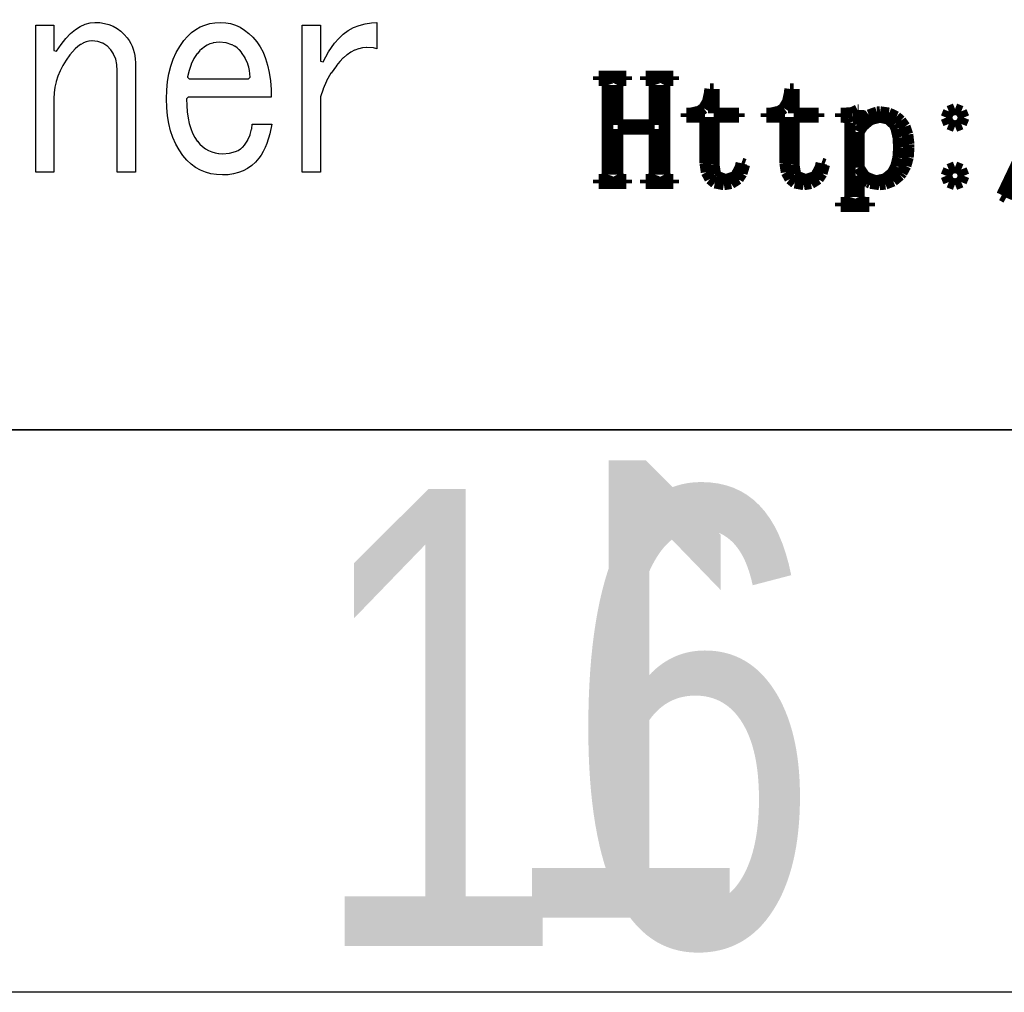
# Model space of a CAD drawing. Extents: x -225 to 585, y -158 to 406.
# Tile 37 of 47: x 550.13 to 558.88, y -158.12 to -149.47. Entities that reach past the tile are written whole.
import ezdxf

# ---------------------------------------------------------------- set-up
doc = ezdxf.new("R2010")
doc.units = 0
doc.layers.add('BOARD_GEOMETRY_DIMENSION', color=2, linetype='CONTINUOUS')
doc.layers.add('BOARD_GEOMETRY_SILKSCREEN_B', color=1, linetype='CONTINUOUS')

msp = doc.modelspace()

# ---------------------------------------------------------------- linework, layer by layer
at = {"layer": 'BOARD_GEOMETRY_DIMENSION'}
for points in [[(-224.79, -158.115), (-224.79, 405.885142), (585.209904, 405.885142), (585.209904, -158.115)], [(550.275252, -150.827232), (550.275252, -149.519132), (550.436288, -149.519132), (550.436288, -149.74443), (550.459148, -149.751542), (550.50055, -149.690836), (550.542968, -149.638766), (550.585386, -149.594824), (550.628312, -149.558502), (550.670984, -149.53107), (550.713656, -149.511258), (550.757598, -149.49932), (550.801794, -149.49551), (550.845482, -149.497542), (550.887392, -149.5044), (550.926254, -149.515322), (550.963592, -149.530308), (550.997882, -149.549866), (551.030394, -149.573234), (551.060874, -149.601428), (551.089068, -149.633432), (551.106086, -149.6568), (551.119548, -149.681438), (551.131994, -149.707346), (551.142154, -149.734016), (551.15079, -149.761956), (551.156378, -149.790658), (551.15968, -149.82063), (551.160696, -149.852126), (551.160696, -150.827232), (551.000168, -150.827232), (551.000168, -149.92223), (550.996612, -149.87143), (550.99585, -149.869144), (550.98569, -149.822662), (550.98569, -149.82063), (550.967656, -149.778212), (550.966894, -149.775926), (550.942256, -149.737826), (550.940986, -149.73554), (550.909998, -149.704806), (550.907712, -149.703028), (550.87139, -149.680422), (550.868596, -149.678644), (550.826178, -149.665436), (550.823384, -149.664928), (550.775378, -149.66061), (550.773092, -149.66061), (550.749978, -149.662642), (550.747692, -149.662642), (550.724578, -149.66823), (550.7228, -149.668738), (550.699686, -149.678136), (550.697654, -149.678644), (550.674794, -149.692106), (550.673778, -149.692868), (550.650156, -149.709632), (550.649394, -149.71014), (550.62628, -149.731222), (550.624756, -149.73173), (550.57929, -149.7838), (550.578274, -149.78507), (550.545, -149.830028), (550.544492, -149.831044), (550.516298, -149.877018), (550.51579, -149.877526), (550.491914, -149.924516), (550.491152, -149.925024), (550.471848, -149.972268), (550.471594, -149.97303), (550.4561, -150.021036), (550.455592, -150.02256), (550.445178, -150.07082), (550.445178, -150.071836), (550.438574, -150.12162), (550.438574, -150.122636), (550.436288, -150.172928), (550.436288, -150.827232)], [(551.934888, -150.851108), (551.881294, -150.848314), (551.830748, -150.839932), (551.78325, -150.827232), (551.738292, -150.807928), (551.695874, -150.783544), (551.655488, -150.753826), (551.617896, -150.71852), (551.58259, -150.677118), (551.5483, -150.629112), (551.51909, -150.576026), (551.49369, -150.51913), (551.47337, -150.458424), (551.457114, -150.3934), (551.446192, -150.324566), (551.43908, -150.251414), (551.436794, -150.173436), (551.43908, -150.09622), (551.446192, -150.021544), (551.458892, -149.952202), (551.475148, -149.8854), (551.4975, -149.82317), (551.523916, -149.763734), (551.555158, -149.709124), (551.591988, -149.657308), (551.6245, -149.619716), (551.659298, -149.586442), (551.69689, -149.55901), (551.735752, -149.535642), (551.777154, -149.518624), (551.82135, -149.505924), (551.867578, -149.498304), (551.916092, -149.49551), (551.963082, -149.498304), (552.007278, -149.506432), (552.049696, -149.51964), (552.091098, -149.538436), (552.130976, -149.563328), (552.169076, -149.592538), (552.205398, -149.627844), (552.24045, -149.668738), (552.269914, -149.712426), (552.296076, -149.76094), (552.317666, -149.816312), (552.3357, -149.876002), (552.34967, -149.942042), (552.360084, -150.01367), (552.36618, -150.090632), (552.36745, -150.160736), (551.628564, -150.160736), (551.615864, -150.173436), (551.617388, -150.234142), (551.617388, -150.235158), (551.621198, -150.291038), (551.621452, -150.292308), (551.628818, -150.344632), (551.628818, -150.34514), (551.639486, -150.3934), (551.639486, -150.394416), (551.652186, -150.438866), (551.652694, -150.439628), (551.668696, -150.480014), (551.66895, -150.48103), (551.688, -150.516844), (551.689016, -150.518368), (551.710352, -150.549864), (551.711876, -150.550626), (551.733212, -150.576026), (551.734482, -150.576534), (551.757088, -150.598632), (551.75785, -150.59914), (551.782996, -150.617936), (551.784012, -150.619206), (551.810174, -150.63343), (551.81119, -150.6347), (551.838876, -150.64613), (551.839892, -150.646638), (551.868848, -150.655528), (551.87088, -150.655528), (551.900598, -150.660608), (551.902376, -150.660608), (551.93438, -150.662132), (551.93565, -150.662132), (551.995848, -150.657814), (551.998388, -150.65756), (552.049696, -150.643844), (552.051474, -150.643336), (552.073318, -150.63343), (552.075096, -150.632922), (552.094654, -150.620222), (552.096178, -150.61946), (552.113196, -150.604728), (552.114974, -150.603712), (552.130214, -150.58644), (552.131484, -150.58517), (552.159678, -150.541736), (552.160694, -150.540212), (552.180252, -150.49373), (552.181776, -150.491444), (552.193714, -150.44293), (552.193968, -150.440644), (552.19727, -150.400512), (552.374054, -150.400512), (552.356274, -150.48484), (552.329096, -150.5712), (552.313348, -150.608538), (552.297092, -150.642828), (552.278296, -150.67407), (552.258992, -150.701502), (552.22775, -150.737062), (552.194984, -150.767034), (552.158154, -150.792942), (552.1198, -150.814024), (552.07789, -150.830026), (552.033186, -150.841964), (551.985688, -150.848822)], [(552.643548, -150.827232), (552.643548, -149.519132), (552.804584, -149.519132), (552.804584, -149.839934), (552.827952, -149.84603), (552.876466, -149.75713), (552.929298, -149.68093), (552.96689, -149.637242), (553.008292, -149.599904), (553.05198, -149.5679), (553.098716, -149.541738), (553.1485, -149.521926), (553.202094, -149.50694), (553.25899, -149.498558), (553.30598, -149.496018), (553.30598, -149.728936), (553.277278, -149.72284), (553.274992, -149.72284), (553.21708, -149.719538), (553.215048, -149.719538), (553.18025, -149.722332), (553.17898, -149.722332), (553.14469, -149.729444), (553.143674, -149.73046), (553.109892, -149.742144), (553.108368, -149.743414), (553.075348, -149.759924), (553.074586, -149.760432), (553.042074, -149.78253), (553.04055, -149.783038), (553.009054, -149.810216), (553.008292, -149.810724), (552.97705, -149.842728), (552.976796, -149.843236), (552.947078, -149.879304), (552.946316, -149.88032), (552.898818, -149.946614), (552.898056, -149.94763), (552.859194, -150.01494), (552.859194, -150.016464), (552.827952, -150.08606), (552.827698, -150.08733), (552.805092, -150.157434), (552.804584, -150.161244), (552.804584, -150.827232)], [(551.637454, -149.995636), (552.16679, -149.995636), (552.17949, -149.982936), (552.17949, -149.982428), (552.178474, -149.953218), (552.178474, -149.952202), (552.174918, -149.9235), (552.174664, -149.92223), (552.169076, -149.894036), (552.168568, -149.893528), (552.160694, -149.865842), (552.160186, -149.864826), (552.136818, -149.812502), (552.135548, -149.810724), (552.10329, -149.761702), (552.102274, -149.759924), (552.084748, -149.74062), (552.083986, -149.740112), (552.06519, -149.72284), (552.064174, -149.721824), (552.043092, -149.707346), (552.042076, -149.70633), (552.019978, -149.6949), (552.017692, -149.69363), (551.9674, -149.678136), (551.964352, -149.677628), (551.908472, -149.67204), (551.906694, -149.67204), (551.8785, -149.673818), (551.877484, -149.674326), (551.851576, -149.678136), (551.849798, -149.678644), (551.824398, -149.686518), (551.823382, -149.687026), (551.799252, -149.69744), (551.79849, -149.698202), (551.775376, -149.711918), (551.773852, -149.712426), (551.75277, -149.728936), (551.7515, -149.729444), (551.731688, -149.749002), (551.730672, -149.750018), (551.711876, -149.77237), (551.710352, -149.773132), (551.680888, -149.817328), (551.655996, -149.867366), (551.655996, -149.868636), (551.637454, -149.921722), (551.6372, -149.9235), (551.624754, -149.980142), (551.624754, -149.982936)]]:
    msp.add_lwpolyline(points, close=True, dxfattribs=at)
at = {"layer": 'BOARD_GEOMETRY_DIMENSION', "const_width": 0.1016}
for points in [[(559.425348, -149.841966), (558.85969, -151.030432)], [(558.898552, -151.05253), (559.46548, -149.86381)], [(555.27829, -150.008336), (555.27829, -149.975062)], [(555.27829, -149.975062), (555.521876, -149.975062)], [(555.521876, -149.975062), (555.521876, -150.008336)], [(555.69485, -150.008336), (555.69485, -149.975062)], [(555.69485, -149.975062), (555.939452, -149.975062)], [(555.939452, -149.975062), (555.939452, -150.008336)], [(555.300388, -150.008336), (555.27829, -150.008336)], [(555.345092, -150.02002), (555.300388, -150.008336)], [(555.355252, -150.05304), (555.345092, -150.02002)], [(555.355252, -150.847552), (555.355252, -150.05304)], [(555.461678, -150.02002), (555.444914, -150.05304)], [(555.444914, -150.05304), (555.444914, -150.408132)], [(555.500286, -150.008336), (555.461678, -150.02002)], [(555.521876, -150.008336), (555.500286, -150.008336)], [(555.716694, -150.008336), (555.69485, -150.008336)], [(555.761398, -150.02002), (555.716694, -150.008336)], [(555.773082, -150.05304), (555.761398, -150.02002)], [(555.773082, -150.408132), (555.773082, -150.05304)], [(555.877984, -150.02002), (555.861474, -150.05304)], [(555.861474, -150.05304), (555.861474, -150.847552)], [(555.916592, -150.008336), (555.877984, -150.02002)], [(555.939452, -150.008336), (555.916592, -150.008336)], [(556.245776, -150.200106), (556.261016, -150.130256)], [(556.261016, -150.130256), (556.26635, -150.086568)], [(556.26635, -150.086568), (556.299878, -150.086568)], [(556.299878, -150.086568), (556.299878, -150.302722)], [(556.956468, -150.200106), (556.971962, -150.130256)], [(556.971962, -150.130256), (556.977296, -150.086568)], [(556.977296, -150.086568), (557.01057, -150.086568)], [(557.01057, -150.086568), (557.01057, -150.302722)], [(556.210978, -150.258272), (556.245776, -150.200106)], [(556.922178, -150.258272), (556.956468, -150.200106)], [(556.056292, -150.33625), (556.056292, -150.302722)], [(556.056292, -150.302722), (556.09998, -150.302722)], [(556.222662, -150.33625), (556.056292, -150.33625)], [(556.09998, -150.302722), (556.174656, -150.28545)], [(556.174656, -150.28545), (556.210978, -150.258272)], [(556.222662, -150.743412), (556.222662, -150.33625)], [(556.299878, -150.302722), (556.522382, -150.302722)], [(556.522382, -150.33625), (556.299878, -150.33625)], [(556.299878, -150.33625), (556.299878, -150.757636)], [(556.522382, -150.302722), (556.522382, -150.33625)], [(556.765968, -150.33625), (556.765968, -150.302722)], [(556.765968, -150.302722), (556.810672, -150.302722)], [(556.932592, -150.33625), (556.765968, -150.33625)], [(556.810672, -150.302722), (556.885348, -150.28545)], [(556.885348, -150.28545), (556.922178, -150.258272)], [(556.932592, -150.743412), (556.932592, -150.33625)], [(557.01057, -150.302722), (557.232312, -150.302722)], [(557.232312, -150.33625), (557.01057, -150.33625)], [(557.01057, -150.33625), (557.01057, -150.757636)], [(557.232312, -150.302722), (557.232312, -150.33625)], [(557.426876, -150.33625), (557.426876, -150.302722)], [(557.426876, -150.302722), (557.476914, -150.302722)], [(557.46015, -150.33625), (557.426876, -150.33625)], [(557.498758, -150.353014), (557.46015, -150.33625)], [(557.476914, -150.302722), (557.532286, -150.297896)], [(557.532286, -150.297896), (557.57699, -150.275036)], [(557.57699, -150.275036), (557.588166, -150.275036)], [(557.588166, -150.275036), (557.588166, -150.403052)], [(557.642776, -150.343616), (557.676812, -150.31974)], [(557.676812, -150.31974), (557.74971, -150.293832)], [(557.776888, -150.33625), (557.70399, -150.35403)], [(557.74971, -150.293832), (557.776888, -150.291546)], [(557.776888, -150.291546), (557.854866, -150.302722)], [(557.849786, -150.353014), (557.776888, -150.33625)], [(557.854866, -150.302722), (557.921414, -150.335234)], [(557.921414, -150.335234), (557.960276, -150.369524)], [(558.364898, -150.34133), (558.387758, -150.286466)], [(558.387758, -150.286466), (558.442876, -150.264622)], [(558.442876, -150.264622), (558.497994, -150.286466)], [(558.497994, -150.286466), (558.520854, -150.34133)], [(555.444914, -150.408132), (555.773082, -150.408132)], [(557.510188, -150.386034), (557.498758, -150.353014)], [(557.510188, -151.04745), (557.510188, -150.386034)], [(557.588166, -150.403052), (557.642776, -150.343616)], [(557.62271, -150.416514), (557.588166, -150.4696)], [(557.676812, -150.369524), (557.62271, -150.416514)], [(557.70399, -150.35403), (557.676812, -150.369524)], [(557.90465, -150.403052), (557.849786, -150.353014)], [(557.921414, -150.443438), (557.90465, -150.403052)], [(557.960276, -150.369524), (557.99736, -150.421848)], [(557.99736, -150.421848), (558.02149, -150.491444)], [(558.387758, -150.397718), (558.364898, -150.34133)], [(558.442876, -150.419562), (558.387758, -150.397718)], [(558.497994, -150.397718), (558.442876, -150.419562)], [(558.520854, -150.34133), (558.497994, -150.397718)], [(555.773082, -150.441406), (555.444914, -150.441406)], [(555.444914, -150.441406), (555.444914, -150.847552)], [(555.773082, -150.847552), (555.773082, -150.441406)], [(557.588166, -150.4696), (557.588166, -150.78583)], [(557.938178, -150.517606), (557.921414, -150.443438)], [(558.02149, -150.491444), (558.03165, -150.577804)], [(557.943258, -150.60803), (557.938178, -150.517606)], [(558.03165, -150.577804), (558.03165, -150.60803)], [(557.937162, -150.698708), (557.943258, -150.60803)], [(558.03165, -150.60803), (558.025554, -150.694136)], [(556.234854, -150.826724), (556.222662, -150.743412)], [(556.299878, -150.757636), (556.313086, -150.842218)], [(556.535082, -150.7871), (556.54448, -150.747222)], [(556.54448, -150.747222), (556.572166, -150.757636)], [(556.572166, -150.757636), (556.549052, -150.836122)], [(556.945292, -150.826724), (556.932592, -150.743412)], [(557.01057, -150.757636), (557.024286, -150.842218)], [(557.245774, -150.7871), (557.255172, -150.747222)], [(557.255172, -150.747222), (557.28235, -150.757636)], [(557.28235, -150.757636), (557.260252, -150.836122)], [(557.888394, -150.830534), (557.918366, -150.773638)], [(557.918366, -150.773638), (557.937162, -150.698708)], [(558.00498, -150.76932), (557.97069, -150.831804)], [(558.025554, -150.694136), (558.00498, -150.76932)], [(555.345092, -150.880826), (555.355252, -150.847552)], [(555.444914, -150.847552), (555.461678, -150.880826)], [(555.761398, -150.880826), (555.773082, -150.847552)], [(555.861474, -150.847552), (555.877984, -150.880826)], [(556.26635, -150.885906), (556.234854, -150.826724)], [(556.313086, -150.842218), (556.327564, -150.864062)], [(556.327564, -150.864062), (556.395382, -150.89124)], [(556.482758, -150.869396), (556.499776, -150.852632)], [(556.499776, -150.852632), (556.535082, -150.7871)], [(556.549052, -150.836122), (556.516286, -150.885906)], [(556.977296, -150.885906), (556.945292, -150.826724)], [(557.024286, -150.842218), (557.038764, -150.864062)], [(557.038764, -150.864062), (557.106582, -150.89124)], [(557.19345, -150.869396), (557.210468, -150.852632)], [(557.210468, -150.852632), (557.245774, -150.7871)], [(557.260252, -150.836122), (557.226978, -150.885906)], [(557.588166, -150.78583), (557.633378, -150.853648)], [(557.605184, -150.874222), (557.588166, -150.858728)], [(557.588166, -150.858728), (557.588166, -151.04745)], [(557.633378, -150.853648), (557.660048, -150.875746)], [(557.824894, -150.885906), (557.885092, -150.835106)], [(557.885092, -150.835106), (557.888394, -150.830534)], [(557.954688, -150.852632), (557.893474, -150.903432)], [(557.97069, -150.831804), (557.954688, -150.852632)], [(558.364898, -150.858728), (558.387758, -150.802848)], [(558.387758, -150.9141), (558.364898, -150.858728)], [(558.387758, -150.802848), (558.442876, -150.78075)], [(558.442876, -150.78075), (558.497994, -150.802848)], [(558.497994, -150.802848), (558.520854, -150.858728)], [(558.520854, -150.858728), (558.497994, -150.9141)], [(555.27829, -150.92553), (555.27829, -150.892256)], [(555.27829, -150.892256), (555.305468, -150.892256)], [(555.521876, -150.92553), (555.27829, -150.92553)], [(555.305468, -150.892256), (555.345092, -150.880826)], [(555.461678, -150.880826), (555.494952, -150.892256)], [(555.494952, -150.892256), (555.521876, -150.892256)], [(555.521876, -150.892256), (555.521876, -150.92553)], [(555.69485, -150.92553), (555.69485, -150.892256)], [(555.69485, -150.892256), (555.72279, -150.892256)], [(555.939452, -150.92553), (555.69485, -150.92553)], [(555.72279, -150.892256), (555.761398, -150.880826)], [(555.877984, -150.880826), (555.911258, -150.892256)], [(555.911258, -150.892256), (555.939452, -150.892256)], [(555.939452, -150.892256), (555.939452, -150.92553)], [(556.309276, -150.92045), (556.26635, -150.885906)], [(556.389286, -150.935944), (556.309276, -150.92045)], [(556.453548, -150.92553), (556.389286, -150.935944)], [(556.395382, -150.89124), (556.410876, -150.892256)], [(556.410876, -150.892256), (556.482758, -150.869396)], [(556.516286, -150.885906), (556.453548, -150.92553)], [(557.019968, -150.92045), (556.977296, -150.885906)], [(557.098962, -150.935944), (557.019968, -150.92045)], [(557.163478, -150.92553), (557.098962, -150.935944)], [(557.106582, -150.89124), (557.122076, -150.892256)], [(557.122076, -150.892256), (557.19345, -150.869396)], [(557.226978, -150.885906), (557.163478, -150.92553)], [(557.671478, -150.9141), (557.605184, -150.874222)], [(557.660048, -150.875746), (557.730914, -150.901654)], [(557.69129, -150.923498), (557.671478, -150.9141)], [(557.771554, -150.935944), (557.69129, -150.923498)], [(557.730914, -150.901654), (557.75479, -150.90267)], [(557.75479, -150.90267), (557.824894, -150.885906)], [(557.823878, -150.93061), (557.771554, -150.935944)], [(557.893474, -150.903432), (557.823878, -150.93061)], [(558.442876, -150.935944), (558.387758, -150.9141)], [(558.497994, -150.9141), (558.442876, -150.935944)], [(558.85969, -151.030432), (558.898552, -151.05253)], [(557.426876, -151.130508), (557.426876, -151.097234)], [(557.426876, -151.097234), (557.46015, -151.097234)], [(557.46015, -151.097234), (557.498758, -151.085804)], [(557.498758, -151.085804), (557.510188, -151.04745)], [(557.588166, -151.04745), (557.605184, -151.085804)], [(557.605184, -151.085804), (557.643792, -151.097234)], [(557.643792, -151.097234), (557.681892, -151.097234)], [(557.681892, -151.097234), (557.681892, -151.130508)], [(557.681892, -151.130508), (557.426876, -151.130508)]]:
    msp.add_lwpolyline(points, dxfattribs=at)
at = {"layer": 'BOARD_GEOMETRY_DIMENSION'}
msp.add_lwpolyline([(-219.79001, -153.11501), (580.209914, -153.11501)], dxfattribs=at)
at = {"layer": 'BOARD_GEOMETRY_SILKSCREEN_B'}
msp.add_lwpolyline([(-224.79, -158.115), (-224.79, 405.885142), (585.209904, 405.885142), (585.209904, -158.115)], close=True, dxfattribs=at)
msp.add_lwpolyline([(580.209914, -153.11501), (-219.79001, -153.11501)], dxfattribs=at)

# ---------------------------------------------------------------- texts
at = {"layer": 'BOARD_GEOMETRY_DIMENSION', "width": 0.75}
msp.add_text('16', height=4.064, dxfattribs=at).set_placement((552.710858, -157.70479))
at = {"layer": 'BOARD_GEOMETRY_SILKSCREEN_B', "text_generation_flag": 2, "width": 0.75}
msp.add_text('1', height=4.064, dxfattribs=at).set_placement((556.751998, -157.452314))

doc.saveas('drawing.dxf')
